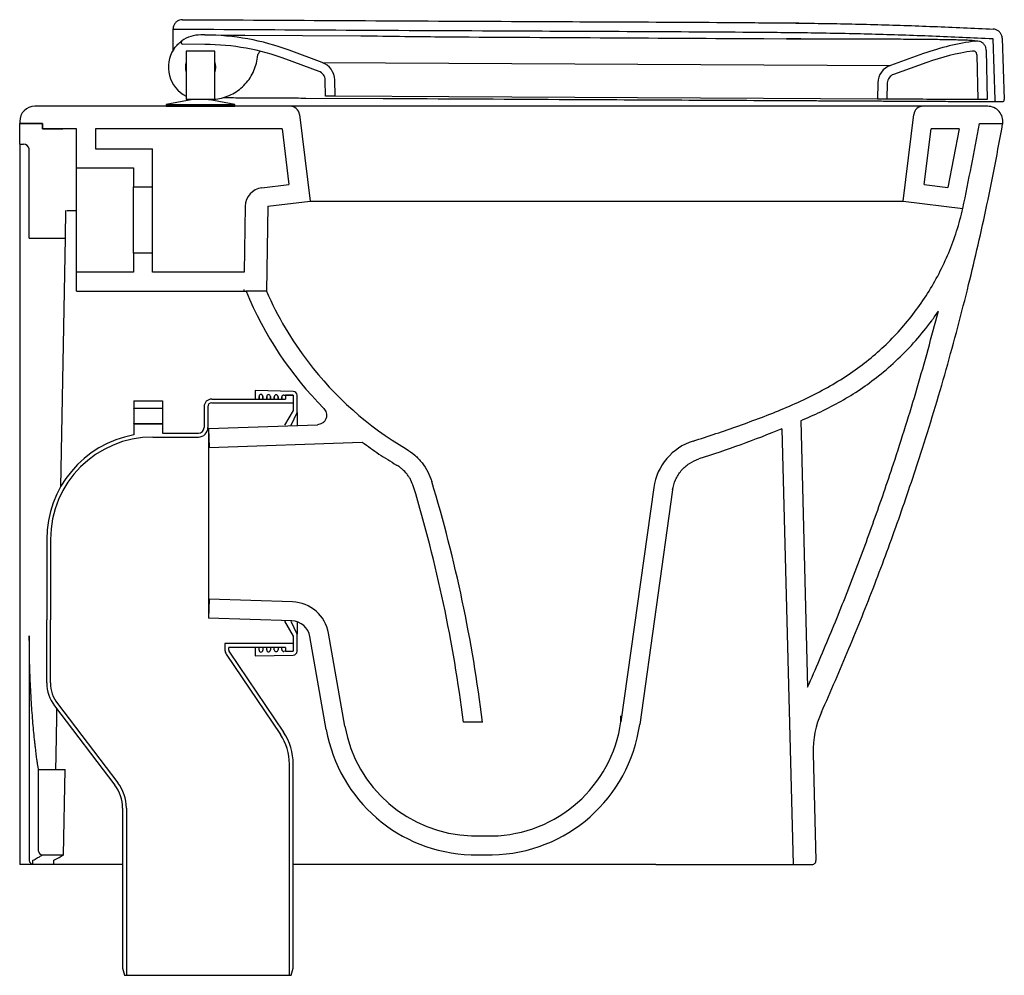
# Model space of a CAD drawing. Header units: millimetres. Extents: x 4449.266 to 4449.785, y 2527.077 to 2527.582.
import ezdxf

# ---------------------------------------------------------------- set-up
doc = ezdxf.new("R2010")
doc.units = ezdxf.units.MM
doc.layers.add('SANINDUSA', color=3, linetype='Continuous')

msp = doc.modelspace()

# ---------------------------------------------------------------- linework, layer by layer
at = {"layer": 'SANINDUSA'}
for p, q in [((4449.346558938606, 2527.575620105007), (4449.346558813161, 2527.575624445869)), ((4449.346604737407, 2527.576678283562), (4449.346613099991, 2527.576870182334)), ((4449.676692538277, 2527.579840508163), (4449.672295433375, 2527.579900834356)), ((4449.346488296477, 2527.573730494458), (4449.346488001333, 2527.573679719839)), ((4449.363457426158, 2527.573591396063), (4449.361215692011, 2527.573602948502)), ((4449.363457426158, 2527.573591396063), (4449.378186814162, 2527.573515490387)), ((4449.378068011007, 2527.573516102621), (4449.378186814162, 2527.573515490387)), ((4449.384333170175, 2527.573435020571), (4449.384215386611, 2527.573484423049)), ((4449.384215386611, 2527.573484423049), (4449.44567085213, 2527.57316772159)), ((4449.486980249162, 2527.572652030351), (4449.492214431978, 2527.572589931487)), ((4449.492216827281, 2527.572602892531), (4449.492214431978, 2527.572589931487)), ((4449.658211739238, 2527.571639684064), (4449.670097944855, 2527.571620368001)), ((4449.670103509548, 2527.57163516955), (4449.670097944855, 2527.571620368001)), ((4449.670097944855, 2527.571620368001), (4449.677674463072, 2527.57162682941)), ((4449.778931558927, 2527.571665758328), (4449.780004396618, 2527.539405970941)), ((4449.783928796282, 2527.571831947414), (4449.785005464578, 2527.53945697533)), ((4449.363431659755, 2527.568591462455), (4449.351862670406, 2527.568651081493)), ((4449.425340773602, 2527.55906476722), (4449.407879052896, 2527.565522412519)), ((4449.775499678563, 2527.565512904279), (4449.776047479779, 2527.539464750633)), ((4449.353628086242, 2527.564983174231), (4449.353628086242, 2527.539613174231)), ((4449.368628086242, 2527.564983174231), (4449.353628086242, 2527.564983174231)), ((4449.368628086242, 2527.539613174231), (4449.368628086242, 2527.564983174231)), ((4449.423606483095, 2527.554375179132), (4449.406144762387, 2527.560832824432)), ((4449.742470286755, 2527.563798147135), (4449.724942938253, 2527.557520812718)), ((4449.770547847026, 2527.563164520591), (4449.771045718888, 2527.539490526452)), ((4449.425340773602, 2527.55906476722), (4449.492142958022, 2527.558720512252)), ((4449.492142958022, 2527.558720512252), (4449.658140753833, 2527.557865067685)), ((4449.658140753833, 2527.557865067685), (4449.724942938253, 2527.557520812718)), ((4449.744156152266, 2527.559090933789), (4449.726628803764, 2527.552813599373)), ((4449.427050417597, 2527.541263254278), (4449.426871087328, 2527.549790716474)), ((4449.432052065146, 2527.541237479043), (4449.431869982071, 2527.549895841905)), ((4449.718319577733, 2527.54841966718), (4449.718048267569, 2527.539763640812)), ((4449.723317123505, 2527.548263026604), (4449.723049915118, 2527.539737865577)), ((4449.357128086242, 2527.539613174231), (4449.343009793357, 2527.536983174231)), ((4449.368628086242, 2527.539613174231), (4449.353628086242, 2527.539613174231)), ((4449.379246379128, 2527.536983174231), (4449.365128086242, 2527.539613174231)), ((4449.365298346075, 2527.539581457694), (4449.366141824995, 2527.539577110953)), ((4449.366141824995, 2527.539577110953), (4449.366795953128, 2527.539613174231)), ((4449.366141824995, 2527.539577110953), (4449.366142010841, 2527.539613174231)), ((4449.416720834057, 2527.540316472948), (4449.45738927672, 2527.540106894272)), ((4449.432052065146, 2527.541237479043), (4449.427050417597, 2527.541263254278)), ((4449.492051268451, 2527.540928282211), (4449.432052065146, 2527.541237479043)), ((4449.45738927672, 2527.540106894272), (4449.457564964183, 2527.540105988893)), ((4449.658049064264, 2527.540072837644), (4449.492051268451, 2527.540928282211)), ((4449.718048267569, 2527.539763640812), (4449.658049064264, 2527.540072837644)), ((4449.723049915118, 2527.539737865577), (4449.718048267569, 2527.539763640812)), ((4449.771045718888, 2527.539490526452), (4449.770658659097, 2527.539492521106)), ((4449.776047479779, 2527.539464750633), (4449.771045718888, 2527.539490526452)), ((4449.785007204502, 2527.539456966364), (4449.785005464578, 2527.53945697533)), ((4449.408335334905, 2527.535983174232), (4449.273758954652, 2527.535983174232)), ((4449.343009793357, 2527.536983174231), (4449.343009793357, 2527.535983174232)), ((4449.343009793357, 2527.536983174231), (4449.361128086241, 2527.536983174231)), ((4449.343009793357, 2527.535983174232), (4449.361128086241, 2527.535983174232)), ((4449.361128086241, 2527.536983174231), (4449.379246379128, 2527.536983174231)), ((4449.361128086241, 2527.535983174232), (4449.379246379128, 2527.535983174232)), ((4449.379246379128, 2527.535983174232), (4449.379246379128, 2527.536983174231)), ((4449.47811637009, 2527.535983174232), (4449.408335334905, 2527.535983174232)), ((4449.671126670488, 2527.535983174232), (4449.47811637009, 2527.535983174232)), ((4449.742182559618, 2527.535983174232), (4449.671126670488, 2527.535983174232)), ((4449.776248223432, 2527.535983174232), (4449.742182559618, 2527.535983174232)), ((4449.780998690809, 2527.538439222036), (4449.784000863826, 2527.538423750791)), ((4449.413298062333, 2527.531592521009), (4449.41889818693, 2527.485983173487)), ((4449.731619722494, 2527.485983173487), (4449.737219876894, 2527.531592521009)), ((4449.265758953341, 2527.527983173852), (4449.265758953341, 2527.526884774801)), ((4449.265758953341, 2527.526884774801), (4449.277858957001, 2527.526884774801)), ((4449.265758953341, 2527.526884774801), (4449.277858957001, 2527.526884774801)), ((4449.265758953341, 2527.515983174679), (4449.265758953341, 2527.526884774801)), ((4449.277858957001, 2527.526884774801), (4449.265758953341, 2527.526884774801)), ((4449.277858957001, 2527.526884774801), (4449.277858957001, 2527.523983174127)), ((4449.277858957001, 2527.526884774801), (4449.277858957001, 2527.523983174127)), ((4449.277858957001, 2527.523983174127), (4449.277858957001, 2527.526884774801)), ((4449.295758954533, 2527.523983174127), (4449.277858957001, 2527.523983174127)), ((4449.283481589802, 2527.523983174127), (4449.277858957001, 2527.523983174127)), ((4449.277858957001, 2527.523983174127), (4449.288482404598, 2527.523983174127)), ((4449.295758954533, 2527.503483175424), (4449.295758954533, 2527.523983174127)), ((4449.305758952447, 2527.523983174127), (4449.305758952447, 2527.513483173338)), ((4449.404157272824, 2527.523983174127), (4449.305758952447, 2527.523983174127)), ((4449.404157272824, 2527.523983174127), (4449.407754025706, 2527.494689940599)), ((4449.742763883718, 2527.494689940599), (4449.746360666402, 2527.523983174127)), ((4449.761200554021, 2527.523983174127), (4449.746360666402, 2527.523983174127)), ((4449.761200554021, 2527.523983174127), (4449.75518280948, 2527.493165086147)), ((4449.771887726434, 2527.526884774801), (4449.784172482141, 2527.526884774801)), ((4449.771887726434, 2527.526884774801), (4449.784172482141, 2527.526884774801)), ((4449.265758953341, 2527.515983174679), (4449.267758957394, 2527.515983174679)), ((4449.265758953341, 2527.515983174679), (4449.265758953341, 2527.505983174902)), ((4449.270758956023, 2527.513483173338), (4449.270716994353, 2527.513483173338)), ((4449.270758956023, 2527.503884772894), (4449.270758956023, 2527.513483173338)), ((4449.305758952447, 2527.513483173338), (4449.33575896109, 2527.513483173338)), ((4449.33575896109, 2527.493483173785), (4449.33575896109, 2527.513483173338)), ((4449.265758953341, 2527.505983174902), (4449.265758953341, 2527.135983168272)), ((4449.270758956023, 2527.466462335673), (4449.270758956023, 2527.503884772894)), ((4449.295758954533, 2527.503483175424), (4449.325758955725, 2527.503483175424)), ((4449.295758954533, 2527.448483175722), (4449.295758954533, 2527.503483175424)), ((4449.325758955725, 2527.503483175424), (4449.325758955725, 2527.493483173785)), ((4449.325758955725, 2527.493483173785), (4449.33575896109, 2527.493483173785)), ((4449.325758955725, 2527.458483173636), (4449.325758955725, 2527.493483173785)), ((4449.33575896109, 2527.458483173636), (4449.33575896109, 2527.493483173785)), ((4449.393459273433, 2527.492934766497), (4449.407754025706, 2527.494689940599)), ((4449.742763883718, 2527.494689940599), (4449.75518280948, 2527.493165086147)), ((4449.384679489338, 2527.483183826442), (4449.384073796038, 2527.448483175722)), ((4449.396682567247, 2527.483255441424), (4449.395901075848, 2527.438483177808)), ((4449.396682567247, 2527.483255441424), (4449.41889818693, 2527.485983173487)), ((4449.41889818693, 2527.485983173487), (4449.478061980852, 2527.485983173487)), ((4449.478061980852, 2527.485983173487), (4449.67107228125, 2527.485983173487)), ((4449.67107228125, 2527.485983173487), (4449.731619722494, 2527.485983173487)), ((4449.731619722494, 2527.485983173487), (4449.763068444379, 2527.48212175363)), ((4449.763068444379, 2527.48212175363), (4449.763159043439, 2527.482110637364)), ((4449.270758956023, 2527.466462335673), (4449.289722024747, 2527.466462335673)), ((4449.289722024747, 2527.466462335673), (4449.287354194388, 2527.335216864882)), ((4449.325758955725, 2527.458483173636), (4449.325758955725, 2527.448483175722)), ((4449.33575896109, 2527.458483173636), (4449.325758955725, 2527.458483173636)), ((4449.33575896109, 2527.448483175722), (4449.33575896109, 2527.458483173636)), ((4449.295758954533, 2527.438483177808), (4449.295758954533, 2527.448483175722)), ((4449.325758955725, 2527.448483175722), (4449.295758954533, 2527.448483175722)), ((4449.384073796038, 2527.448483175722), (4449.33575896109, 2527.448483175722)), ((4449.295758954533, 2527.438483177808), (4449.385049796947, 2527.438483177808)), ((4449.383913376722, 2527.439292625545), (4449.383902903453, 2527.438692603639)), ((4449.395901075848, 2527.438483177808), (4449.385049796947, 2527.438483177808)), ((4449.395901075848, 2527.438483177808), (4449.385157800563, 2527.438483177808)), ((4449.410049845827, 2527.385527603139), (4449.390004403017, 2527.385983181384)), ((4449.390004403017, 2527.385983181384), (4449.390004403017, 2527.381483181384)), ((4449.405027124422, 2527.383641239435), (4449.410004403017, 2527.383528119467)), ((4449.410004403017, 2527.383483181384), (4449.406004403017, 2527.383483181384)), ((4449.406004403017, 2527.383483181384), (4449.406004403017, 2527.381483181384)), ((4449.410004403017, 2527.383528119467), (4449.410004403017, 2527.375483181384)), ((4449.410004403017, 2527.383483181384), (4449.410004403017, 2527.379483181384)), ((4449.412004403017, 2527.374483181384), (4449.412004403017, 2527.383528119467)), ((4449.326004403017, 2527.380483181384), (4449.326004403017, 2527.376483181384)), ((4449.326004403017, 2527.380483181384), (4449.341004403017, 2527.380483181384)), ((4449.341004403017, 2527.380483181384), (4449.341004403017, 2527.376483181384)), ((4449.367004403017, 2527.381483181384), (4449.406004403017, 2527.381483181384)), ((4449.367004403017, 2527.379483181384), (4449.410004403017, 2527.379483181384)), ((4449.392004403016, 2527.381483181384), (4449.392004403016, 2527.382914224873)), ((4449.392004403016, 2527.382914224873), (4449.392004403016, 2527.381483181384)), ((4449.394004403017, 2527.382914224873), (4449.394004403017, 2527.381483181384)), ((4449.394004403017, 2527.381483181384), (4449.394004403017, 2527.382914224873)), ((4449.396004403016, 2527.381483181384), (4449.396004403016, 2527.382823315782)), ((4449.396004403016, 2527.382823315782), (4449.396004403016, 2527.381483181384)), ((4449.398004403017, 2527.382823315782), (4449.398004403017, 2527.381483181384)), ((4449.398004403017, 2527.381483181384), (4449.398004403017, 2527.382823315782)), ((4449.400004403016, 2527.381483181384), (4449.400004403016, 2527.382732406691)), ((4449.400004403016, 2527.382732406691), (4449.400004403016, 2527.381483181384)), ((4449.402004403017, 2527.382732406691), (4449.402004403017, 2527.381483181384)), ((4449.402004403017, 2527.381483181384), (4449.402004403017, 2527.382732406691)), ((4449.404004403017, 2527.381483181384), (4449.404004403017, 2527.3826414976)), ((4449.404004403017, 2527.3826414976), (4449.404004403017, 2527.381483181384)), ((4449.341004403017, 2527.376483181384), (4449.326004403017, 2527.376483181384)), ((4449.326004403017, 2527.376482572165), (4449.326004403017, 2527.376483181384)), ((4449.326004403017, 2527.376372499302), (4449.326004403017, 2527.376482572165)), ((4449.326004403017, 2527.376372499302), (4449.326004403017, 2527.368604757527)), ((4449.341004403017, 2527.376482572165), (4449.341004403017, 2527.376483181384)), ((4449.341004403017, 2527.376372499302), (4449.341004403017, 2527.376482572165)), ((4449.341004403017, 2527.376372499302), (4449.341004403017, 2527.368604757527)), ((4449.363004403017, 2527.377483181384), (4449.363004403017, 2527.366483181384)), ((4449.365004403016, 2527.377483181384), (4449.365004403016, 2527.366483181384)), ((4449.410004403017, 2527.375483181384), (4449.405322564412, 2527.367680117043)), ((4449.409009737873, 2527.36774518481), (4449.412004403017, 2527.374483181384)), ((4449.412004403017, 2527.374483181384), (4449.412004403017, 2527.367798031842)), ((4449.326004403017, 2527.368483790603), (4449.326004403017, 2527.368604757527)), ((4449.341004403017, 2527.368483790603), (4449.326004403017, 2527.368483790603)), ((4449.326004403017, 2527.368483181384), (4449.326004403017, 2527.368483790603)), ((4449.326004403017, 2527.368483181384), (4449.341004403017, 2527.368483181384)), ((4449.326004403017, 2527.368483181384), (4449.326004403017, 2527.36258309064)), ((4449.341004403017, 2527.368483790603), (4449.341004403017, 2527.368604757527)), ((4449.341004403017, 2527.368483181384), (4449.341004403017, 2527.368483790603)), ((4449.341004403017, 2527.368483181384), (4449.341004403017, 2527.363483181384)), ((4449.365409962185, 2527.365977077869), (4449.42280546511, 2527.367981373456)), ((4449.67761961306, 2527.370063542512), (4449.681302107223, 2527.22943428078)), ((4449.341004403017, 2527.363483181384), (4449.360004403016, 2527.363483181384)), ((4449.365409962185, 2527.365977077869), (4449.365409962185, 2527.265989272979)), ((4449.365409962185, 2527.365977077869), (4449.365758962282, 2527.355983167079)), ((4449.66772682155, 2527.365837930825), (4449.673745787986, 2527.135983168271)), ((4449.336004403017, 2527.361483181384), (4449.360004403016, 2527.361483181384)), ((4449.365758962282, 2527.355983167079), (4449.44641453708, 2527.358799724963)), ((4449.600188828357, 2527.334875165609), (4449.582816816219, 2527.211266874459)), ((4449.610106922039, 2527.333593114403), (4449.592719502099, 2527.209875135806)), ((4449.280004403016, 2527.307483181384), (4449.280004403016, 2527.265012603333)), ((4449.282004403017, 2527.307483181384), (4449.282004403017, 2527.265012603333)), ((4449.365758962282, 2527.275983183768), (4449.365409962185, 2527.265989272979)), ((4449.409656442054, 2527.274450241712), (4449.365758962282, 2527.275983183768)), ((4449.280004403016, 2527.231760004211), (4449.280004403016, 2527.265012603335)), ((4449.282004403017, 2527.265012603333), (4449.28200440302, 2527.265012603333)), ((4449.282004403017, 2527.231760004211), (4449.282004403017, 2527.265012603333)), ((4449.409307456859, 2527.264456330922), (4449.365409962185, 2527.265989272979)), ((4449.405322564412, 2527.264286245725), (4449.410004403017, 2527.256483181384)), ((4449.412004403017, 2527.257483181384), (4449.409009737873, 2527.264221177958)), ((4449.412004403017, 2527.264168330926), (4449.412004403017, 2527.257483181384)), ((4449.410004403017, 2527.256483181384), (4449.410004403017, 2527.248438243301)), ((4449.412004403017, 2527.248438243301), (4449.412004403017, 2527.257483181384)), ((4449.427453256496, 2527.207160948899), (4449.418806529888, 2527.256198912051)), ((4449.437301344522, 2527.208897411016), (4449.428654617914, 2527.257935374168)), ((4449.410004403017, 2527.252483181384), (4449.374004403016, 2527.252483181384)), ((4449.374004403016, 2527.252457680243), (4449.374004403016, 2527.252483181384)), ((4449.374004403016, 2527.252457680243), (4449.374004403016, 2527.249096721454)), ((4449.376004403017, 2527.249094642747), (4449.376004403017, 2527.250483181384)), ((4449.406004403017, 2527.250483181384), (4449.376004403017, 2527.250483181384)), ((4449.390004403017, 2527.250483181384), (4449.390004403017, 2527.245983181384)), ((4449.392004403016, 2527.249052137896), (4449.392004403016, 2527.250483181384)), ((4449.394004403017, 2527.250483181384), (4449.394004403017, 2527.249052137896)), ((4449.396004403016, 2527.249143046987), (4449.396004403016, 2527.250483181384)), ((4449.398004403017, 2527.250483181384), (4449.398004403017, 2527.249143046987)), ((4449.400004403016, 2527.249233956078), (4449.400004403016, 2527.250483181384)), ((4449.402004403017, 2527.250483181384), (4449.402004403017, 2527.249233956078)), ((4449.404004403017, 2527.249324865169), (4449.404004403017, 2527.250483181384)), ((4449.410004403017, 2527.248438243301), (4449.405027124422, 2527.248325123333)), ((4449.406004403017, 2527.250483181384), (4449.406004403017, 2527.248483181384)), ((4449.406004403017, 2527.248483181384), (4449.410004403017, 2527.248483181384)), ((4449.410004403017, 2527.252483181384), (4449.410004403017, 2527.248483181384)), ((4449.374688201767, 2527.246860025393), (4449.40321748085, 2527.204561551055)), ((4449.376346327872, 2527.24797625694), (4449.40487555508, 2527.205679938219)), ((4449.390004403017, 2527.245983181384), (4449.410049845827, 2527.24643875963)), ((4449.284091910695, 2527.2196442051), (4449.315916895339, 2527.177846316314)), ((4449.285683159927, 2527.220855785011), (4449.317508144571, 2527.179057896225)), ((4449.582816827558, 2527.211266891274), (4449.582816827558, 2527.214381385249)), ((4449.509816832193, 2527.210987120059), (4449.499741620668, 2527.210987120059)), ((4449.684217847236, 2527.19448989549), (4449.685696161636, 2527.138035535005)), ((4449.408004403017, 2527.077483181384), (4449.408004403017, 2527.188904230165)), ((4449.410004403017, 2527.081215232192), (4449.410004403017, 2527.188904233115)), ((4449.270758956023, 2527.185983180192), (4449.270758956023, 2527.140158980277)), ((4449.275758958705, 2527.142983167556), (4449.275758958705, 2527.185983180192)), ((4449.275758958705, 2527.185983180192), (4449.289661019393, 2527.185983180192)), ((4449.288849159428, 2527.140983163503), (4449.289661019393, 2527.185983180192)), ((4449.320004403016, 2527.165730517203), (4449.320004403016, 2527.081215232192)), ((4449.322004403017, 2527.165730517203), (4449.322004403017, 2527.077483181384)), ((4449.270758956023, 2527.140158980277), (4449.270758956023, 2527.138175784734)), ((4449.277758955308, 2527.140983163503), (4449.288849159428, 2527.140983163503)), ((4449.279815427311, 2527.135983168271), (4449.265758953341, 2527.135983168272)), ((4449.272758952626, 2527.136166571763), (4449.272758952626, 2527.138154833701)), ((4449.320004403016, 2527.135983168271), (4449.279815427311, 2527.135983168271)), ((4449.283759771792, 2527.135983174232), (4449.283798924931, 2527.138153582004)), ((4449.601186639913, 2527.135983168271), (4449.410004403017, 2527.135983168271)), ((4449.601188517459, 2527.135983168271), (4449.673745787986, 2527.135983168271)), ((4449.673745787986, 2527.135983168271), (4449.683696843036, 2527.135983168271)), ((4449.320004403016, 2527.081215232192), (4449.321004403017, 2527.077483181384)), ((4449.321004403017, 2527.077483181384), (4449.322004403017, 2527.077483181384)), ((4449.322004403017, 2527.077483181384), (4449.408004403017, 2527.077483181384)), ((4449.408004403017, 2527.077483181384), (4449.409004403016, 2527.077483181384)), ((4449.409004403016, 2527.077483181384), (4449.410004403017, 2527.081215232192))]:
    msp.add_line(p, q, dxfattribs=at)
at = {"layer": 'SANINDUSA', "flags": 128}
for points in [[(4449.289983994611, 2527.48098317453), (4449.289902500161, 2527.476466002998), (4449.289815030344, 2527.471617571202), (4449.289722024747, 2527.466462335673)], [(4449.42863378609, 2527.258053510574), (4449.428645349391, 2527.25798788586), (4449.428652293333, 2527.257948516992), (4449.428654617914, 2527.257935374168)], [(4449.285247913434, 2527.21846895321), (4449.285247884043, 2527.218467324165), (4449.285173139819, 2527.214324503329), (4449.285102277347, 2527.210396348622), (4449.285035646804, 2527.206703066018), (4449.284973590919, 2527.203263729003), (4449.284916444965, 2527.200096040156), (4449.284864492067, 2527.197216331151), (4449.284818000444, 2527.194639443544), (4449.284777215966, 2527.192378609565), (4449.284742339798, 2527.190445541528), (4449.284713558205, 2527.188850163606), (4449.284691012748, 2527.187600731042), (4449.284674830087, 2527.186703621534), (4449.284665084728, 2527.186163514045), (4449.284661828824, 2527.185983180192)]]:
    msp.add_lwpolyline(points, dxfattribs=at)
at = {"layer": 'SANINDUSA'}
for centre, radius, start, end in [((4449.351867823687, 2527.569651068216), 0.001000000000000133, 125.363825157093, 269.7047374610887), ((4449.361128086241, 2527.556603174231), 0.01700000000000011, 89.70473746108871, 125.363825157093), ((4449.36278749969, 2527.443593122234), 0.13, 69.70473746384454, 89.70473746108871), ((4449.786302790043, 2527.441410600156), 0.1300000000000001, 97.26259027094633, 109.704737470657), ((4449.361128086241, 2527.556603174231), 0.01700000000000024, 146.2826769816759, 243.8210312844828), ((4449.36278749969, 2527.443593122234), 0.125, 69.70473746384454, 89.70473746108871), ((4449.786302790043, 2527.441410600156), 0.1250000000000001, 98.29940365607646, 109.704737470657), ((4449.361128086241, 2527.556603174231), 0.007999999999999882, 159.6358651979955, 200.3641348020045), ((4449.361128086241, 2527.556603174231), 0.008085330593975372, 338.0646349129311, 21.93536508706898), ((4449.421872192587, 2527.549685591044), 0.009999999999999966, 1.204737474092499, 69.70473746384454), ((4449.728314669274, 2527.548106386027), 0.01000000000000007, 109.704737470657, 178.2047374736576), ((4449.421872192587, 2527.549685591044), 0.005000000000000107, 1.204737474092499, 69.70473746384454), ((4449.728314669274, 2527.548106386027), 0.005000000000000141, 109.704737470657, 178.2047374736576), ((4449.781003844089, 2527.539439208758), 0.001000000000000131, 181.904737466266, 269.7047374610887), ((4449.784006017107, 2527.539423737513), 0.001000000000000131, 269.7047374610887, 1.904737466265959), ((4449.784009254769, 2527.539423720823), 0.0009999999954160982, 270.868801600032, 1.88633369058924), ((4449.273758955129, 2527.527983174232), 0.008000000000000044, 90, 180), ((4449.408335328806, 2527.530983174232), 0.005000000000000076, 6.999999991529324, 90), ((4449.742182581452, 2527.530983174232), 0.005, 90, 173.0000000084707), ((4449.776248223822, 2527.527983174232), 0.008000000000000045, 352.1083619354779, 90), ((4449.776248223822, 2527.527983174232), 0.008000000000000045, 349.9313157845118, 352.1083619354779), ((4449.267758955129, 2527.512983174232), 0.003000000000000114, 9.59406823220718, 90), ((4449.394677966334, 2527.483009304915), 0.01, 96.99999689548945, 179.000014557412), ((4449.393004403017, 2527.382914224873), 0.001000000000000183, 0, 180), ((4449.397004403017, 2527.382823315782), 0.001000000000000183, 0, 180), ((4449.401004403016, 2527.382732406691), 0.001000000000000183, 0, 180), ((4449.405004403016, 2527.3826414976), 0.001000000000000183, 88.69804734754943, 180), ((4449.410004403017, 2527.383528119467), 0.002, 0, 88.69804734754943), ((4449.367004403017, 2527.377483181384), 0.004000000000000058, 90, 180), ((4449.367004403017, 2527.377483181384), 0.002000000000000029, 90, 180), ((4449.336004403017, 2527.307483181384), 0.05599999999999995, 100.2865606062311, 180), ((4449.360004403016, 2527.366483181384), 0.002999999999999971, 270, 0), ((4449.360004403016, 2527.366483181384), 0.005, 270, 0), ((4449.336004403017, 2527.307483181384), 0.05399999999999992, 90, 180), ((4449.629896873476, 2527.330699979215), 0.02999999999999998, 107.4568489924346, 171.9999999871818), ((4448.760948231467, 2527.119593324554), 0.7544249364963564, 6.958109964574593, 16.83009072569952), ((4448.760948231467, 2527.119593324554), 0.7444249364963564, 7.052051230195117, 16.84175924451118), ((4449.408958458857, 2527.254462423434), 0.02000000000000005, 9.99999999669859, 88.00000002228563), ((4449.408958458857, 2527.254462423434), 0.0100000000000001, 9.99999999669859, 88.00000002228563), ((4449.378004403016, 2527.249096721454), 0.004, 180, 213.9986946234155), ((4449.378004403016, 2527.249094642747), 0.002000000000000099, 180, 213.9999999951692), ((4449.393004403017, 2527.249052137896), 0.001000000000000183, 180, 0), ((4449.397004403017, 2527.249143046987), 0.001000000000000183, 180, 0), ((4449.401004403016, 2527.249233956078), 0.001000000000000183, 180, 0), ((4449.405004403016, 2527.249324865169), 0.001000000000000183, 180, 271.3019526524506), ((4449.410004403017, 2527.248438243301), 0.002, 271.3019526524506, 0), ((4449.300004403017, 2527.231760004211), 0.02, 180, 217.2857079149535), ((4449.300004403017, 2527.231760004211), 0.01800000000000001, 180, 217.2857079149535), ((4449.734200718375, 2527.195798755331), 0.05000000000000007, 155.8425348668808, 181.4999999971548), ((4449.506237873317, 2527.221052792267), 0.07999999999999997, 189.9999999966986, 268.2320588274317), ((4449.506237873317, 2527.221052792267), 0.07, 189.9999999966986, 268.2320588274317), ((4449.513498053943, 2527.22100899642), 0.06999999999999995, 271.0766947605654, 351.9999999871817), ((4449.513498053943, 2527.22100899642), 0.07999999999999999, 271.0766947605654, 351.9999999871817), ((4449.380004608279, 2527.188904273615), 0.02799978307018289, 0, 33.99999524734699), ((4449.380004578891, 2527.188904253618), 0.02999981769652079, 0, 33.99999865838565), ((4449.300004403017, 2527.165730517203), 0.02, 0, 37.28570791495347), ((4449.300004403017, 2527.165730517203), 0.022, 0, 37.28570791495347), ((4449.510749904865, 2527.367233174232), 0.2162499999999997, 268.2320588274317, 271.0766947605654), ((4449.277758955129, 2527.142983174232), 0.002000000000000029, 180, 270), ((4449.510749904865, 2527.367233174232), 0.2262499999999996, 268.2320588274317, 271.0766947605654), ((4449.683696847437, 2527.137983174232), 0.002000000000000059, 270, 1.49999999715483)]:
    msp.add_arc(centre, radius, start, end, dxfattribs=at)
for points, knots in [([(4449.351634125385, 2527.581652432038), (4449.351071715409, 2527.581600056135), (4449.349946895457, 2527.58149530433), (4449.348444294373, 2527.580641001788), (4449.347306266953, 2527.579378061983), (4449.346728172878, 2527.578035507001), (4449.346643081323, 2527.577173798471), (4449.346613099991, 2527.576870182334)], [0, 0, 0, 0, 0.2200692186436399, 0.4401384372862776, 0.6602076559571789, 0.8802768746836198, 0.9999999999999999, 0.9999999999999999, 0.9999999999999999, 0.9999999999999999]), ([(4449.351634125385, 2527.581652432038), (4449.380120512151, 2527.581507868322), (4449.437948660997, 2527.581214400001), (4449.538570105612, 2527.580655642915), (4449.621181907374, 2527.58039115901), (4449.684925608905, 2527.579813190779), (4449.716352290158, 2527.579169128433), (4449.747774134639, 2527.578140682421), (4449.76871283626, 2527.577153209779), (4449.779182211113, 2527.576659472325)], [0, 0, 0, 0, 0.1998559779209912, 0.4057131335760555, 0.7059457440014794, 0.7794420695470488, 0.8529374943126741, 0.9264685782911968, 1, 1, 1, 1]), ([(4449.346558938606, 2527.575620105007), (4449.34654726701, 2527.575323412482), (4449.346528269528, 2527.574840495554), (4449.346505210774, 2527.574236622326), (4449.346494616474, 2527.573951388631), (4449.346491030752, 2527.573850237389), (4449.346488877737, 2527.573784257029), (4449.346487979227, 2527.573746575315), (4449.346487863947, 2527.573731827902), (4449.346488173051, 2527.573730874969), (4449.346488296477, 2527.573730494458)], [0, 0, 0, 0, 0.4930342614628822, 0.8024960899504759, 0.8686508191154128, 0.9127391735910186, 0.9565527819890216, 0.9746425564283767, 0.9898746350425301, 1, 1, 1, 1]), ([(4449.346601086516, 2527.57659450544), (4449.346599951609, 2527.576568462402), (4449.346596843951, 2527.576497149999), (4449.346579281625, 2527.576094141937), (4449.346562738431, 2527.575714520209), (4449.346558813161, 2527.575624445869)], [0, 0, 0, 0, 0.3049710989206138, 0.8350877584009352, 1, 1, 1, 1]), ([(4449.346604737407, 2527.576678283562), (4449.375211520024, 2527.576532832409), (4449.433290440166, 2527.576237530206), (4449.534835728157, 2527.575678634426), (4449.618417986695, 2527.575392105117), (4449.68316934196, 2527.574838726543), (4449.71509805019, 2527.574203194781), (4449.747021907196, 2527.573168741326), (4449.768294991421, 2527.572166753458), (4449.778931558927, 2527.571665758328)], [0, 0, 0, 0, 0.1984825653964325, 0.4029692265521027, 0.7045534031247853, 0.7783975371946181, 0.8522406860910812, 0.9261201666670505, 1, 1, 1, 1]), ([(4449.783928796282, 2527.571831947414), (4449.783854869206, 2527.572391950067), (4449.783707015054, 2527.573511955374), (4449.782795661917, 2527.574980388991), (4449.78148996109, 2527.576070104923), (4449.780197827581, 2527.576565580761), (4449.779411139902, 2527.576638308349), (4449.779182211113, 2527.576659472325)], [0, 0, 0, 0, 0.2267345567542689, 0.4534691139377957, 0.6802036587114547, 0.9069381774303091, 1, 1, 1, 1]), ([(4449.346488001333, 2527.573679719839), (4449.346480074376, 2527.572346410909), (4449.346462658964, 2527.569417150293), (4449.346446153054, 2527.566487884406), (4449.346437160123, 2527.564891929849)], [0, 0, 0, 0, 0.4551691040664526, 1, 1, 1, 1]), ([(4449.34916937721, 2527.568685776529), (4449.349500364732, 2527.568998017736), (4449.350078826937, 2527.569543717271), (4449.350771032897, 2527.570088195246), (4449.351159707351, 2527.570374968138), (4449.351281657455, 2527.570461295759), (4449.351287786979, 2527.570465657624), (4449.351289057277, 2527.570466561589)], [0, 0, 0, 0, 0.3616178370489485, 0.6319943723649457, 0.8182587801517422, 0.9623354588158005, 1, 1, 1, 1]), ([(4449.378186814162, 2527.573515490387), (4449.378819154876, 2527.573510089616), (4449.380282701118, 2527.573497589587), (4449.382387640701, 2527.573461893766), (4449.383644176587, 2527.573444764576), (4449.38433037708, 2527.573435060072), (4449.384333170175, 2527.573435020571)], [0, 0, 0, 0, 0.2570125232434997, 0.5948529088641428, 0.9983508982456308, 1, 1, 1, 1]), ([(4449.44567085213, 2527.57316772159), (4449.45342734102, 2527.573064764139), (4449.46719607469, 2527.572882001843), (4449.480967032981, 2527.572721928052), (4449.486980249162, 2527.572652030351)], [0, 0, 0, 0, 0.5633407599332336, 1, 1, 1, 1]), ([(4449.492214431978, 2527.572589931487), (4449.520542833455, 2527.572429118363), (4449.575875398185, 2527.572115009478), (4449.631207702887, 2527.571795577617), (4449.658211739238, 2527.571639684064)], [0, 0, 0, 0, 0.5119661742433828, 1, 1, 1, 1]), ([(4449.677695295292, 2527.571635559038), (4449.67682594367, 2527.571635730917), (4449.674303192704, 2527.57163622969), (4449.671766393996, 2527.571635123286), (4449.670103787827, 2527.571634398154)], [0, 0, 0, 0, 0.3446046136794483, 1, 1, 1, 1]), ([(4449.677674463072, 2527.57162682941), (4449.678459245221, 2527.571627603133), (4449.682589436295, 2527.571631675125), (4449.68943695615, 2527.571623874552), (4449.698139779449, 2527.571608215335), (4449.706181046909, 2527.571584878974), (4449.714050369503, 2527.571555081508), (4449.721567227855, 2527.571519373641), (4449.72864589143, 2527.571478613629), (4449.735286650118, 2527.571433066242), (4449.741512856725, 2527.571381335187), (4449.747233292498, 2527.571324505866), (4449.750547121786, 2527.571280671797), (4449.752172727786, 2527.571259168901)], [0, 0, 0, 0, 0.02638970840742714, 0.1388850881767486, 0.233046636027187, 0.327875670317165, 0.4248092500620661, 0.5224709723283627, 0.6166290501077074, 0.7114490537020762, 0.8083586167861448, 0.9059899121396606, 1, 1, 1, 1]), ([(4449.752172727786, 2527.571259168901), (4449.753697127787, 2527.571236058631), (4449.756779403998, 2527.571189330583), (4449.760636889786, 2527.571107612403), (4449.763851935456, 2527.57101557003), (4449.766353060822, 2527.570911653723), (4449.768151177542, 2527.570793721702), (4449.769305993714, 2527.570659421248), (4449.769451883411, 2527.570552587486), (4449.769525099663, 2527.570498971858)], [0, 0, 0, 0, 0.1410654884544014, 0.2852288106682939, 0.4304654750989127, 0.5703001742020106, 0.7111123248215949, 0.8550187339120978, 1, 1, 1, 1]), ([(4449.769525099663, 2527.570498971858), (4449.76952956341, 2527.570442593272), (4449.769537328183, 2527.570344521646), (4449.769573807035, 2527.570335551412), (4449.769589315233, 2527.57033173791)], [0, 0, 0, 0, 0.5748715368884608, 0.9999999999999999, 0.9999999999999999, 0.9999999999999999, 0.9999999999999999]), ([(4449.775499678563, 2527.565512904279), (4449.775461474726, 2527.565920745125), (4449.775370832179, 2527.566888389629), (4449.774690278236, 2527.56830034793), (4449.773503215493, 2527.569526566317), (4449.771970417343, 2527.570284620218), (4449.770696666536, 2527.570451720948), (4449.770004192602, 2527.570381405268), (4449.769868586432, 2527.57036763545)], [0, 0, 0, 0, 0.1465244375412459, 0.3476443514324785, 0.5487687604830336, 0.7498956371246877, 0.9510224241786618, 1, 1, 1, 1]), ([(4449.346987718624, 2527.566039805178), (4449.346989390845, 2527.566042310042), (4449.347229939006, 2527.566402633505), (4449.34766670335, 2527.567003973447), (4449.348400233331, 2527.56789159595), (4449.348871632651, 2527.568378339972), (4449.34916937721, 2527.568685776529)], [0, 0, 0, 0, 0.002862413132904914, 0.411756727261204, 0.6284546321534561, 0.9999999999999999, 0.9999999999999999, 0.9999999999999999, 0.9999999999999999]), ([(4449.770547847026, 2527.563164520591), (4449.770521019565, 2527.563388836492), (4449.770467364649, 2527.563837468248), (4449.770109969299, 2527.56442961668), (4449.769593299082, 2527.56487041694), (4449.768947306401, 2527.565132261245), (4449.768490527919, 2527.565111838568), (4449.768259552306, 2527.565101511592)], [0, 0, 0, 0, 0.1990854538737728, 0.3981708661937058, 0.5972576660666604, 0.7963484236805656, 0.9999999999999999, 0.9999999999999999, 0.9999999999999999, 0.9999999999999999]), ([(4449.368628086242, 2527.539714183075), (4449.368801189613, 2527.53972254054), (4449.370357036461, 2527.539797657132), (4449.373287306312, 2527.540489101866), (4449.377221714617, 2527.541962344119), (4449.380876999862, 2527.54414310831), (4449.384086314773, 2527.54686874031), (4449.386820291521, 2527.550127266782), (4449.388935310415, 2527.553765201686), (4449.390474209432, 2527.557739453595), (4449.390909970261, 2527.560520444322), (4449.391130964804, 2527.561930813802)], [0, 0, 0, 0, 0.01519106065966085, 0.1365367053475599, 0.2614012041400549, 0.3827430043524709, 0.5076034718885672, 0.6289431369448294, 0.7538014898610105, 0.8751413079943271, 1, 1, 1, 1]), ([(4449.391130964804, 2527.561930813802), (4449.391240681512, 2527.562493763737), (4449.391459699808, 2527.56361753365), (4449.392190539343, 2527.564498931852), (4449.392555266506, 2527.564938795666)], [0, 0, 0, 0, 0.5009476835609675, 0.9999999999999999, 0.9999999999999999, 0.9999999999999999, 0.9999999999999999]), ([(4449.373117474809, 2527.540541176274), (4449.373502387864, 2527.540539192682), (4449.37444803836, 2527.540534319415), (4449.375617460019, 2527.540528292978), (4449.376310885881, 2527.540524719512)], [0, 0, 0, 0, 0.4070352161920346, 1, 1, 1, 1]), ([(4449.376310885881, 2527.540524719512), (4449.377790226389, 2527.540517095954), (4449.380748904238, 2527.540501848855), (4449.38555156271, 2527.54047709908), (4449.390601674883, 2527.54045107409), (4449.39576003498, 2527.54042449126), (4449.400921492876, 2527.540397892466), (4449.406087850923, 2527.540371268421), (4449.411365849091, 2527.540344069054), (4449.414935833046, 2527.540325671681), (4449.416720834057, 2527.540316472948)], [0, 0, 0, 0, 0.1263329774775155, 0.2526656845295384, 0.3826709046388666, 0.5126768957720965, 0.632931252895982, 0.7531862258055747, 0.8765924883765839, 1, 1, 1, 1]), ([(4449.457564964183, 2527.540105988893), (4449.488448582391, 2527.539946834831), (4449.539629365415, 2527.539683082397), (4449.600958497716, 2527.539367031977), (4449.641552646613, 2527.539157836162), (4449.661849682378, 2527.539053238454), (4449.671998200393, 2527.5390009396)], [0, 0, 0, 0, 0.4320719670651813, 0.7160359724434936, 0.8580179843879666, 1, 1, 1, 1]), ([(4449.770658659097, 2527.539492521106), (4449.770505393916, 2527.539493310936), (4449.770198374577, 2527.539494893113), (4449.768113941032, 2527.539505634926), (4449.764880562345, 2527.539522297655), (4449.76037511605, 2527.539545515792), (4449.754727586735, 2527.539574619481), (4449.74800155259, 2527.539609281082), (4449.74022236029, 2527.539649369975), (4449.731984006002, 2527.539691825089), (4449.725999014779, 2527.539722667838), (4449.723219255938, 2527.539736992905)], [0, 0, 0, 0, 0.1124961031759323, 0.2253511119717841, 0.3378489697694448, 0.450447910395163, 0.5634047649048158, 0.6760035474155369, 0.7887678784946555, 0.9018921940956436, 1, 1, 1, 1]), ([(4449.671998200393, 2527.5390009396), (4449.675094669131, 2527.538984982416), (4449.681298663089, 2527.53895301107), (4449.690527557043, 2527.538905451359), (4449.699615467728, 2527.538858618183), (4449.70848834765, 2527.538812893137), (4449.717085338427, 2527.538768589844), (4449.725362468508, 2527.538725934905), (4449.73325463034, 2527.53868526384), (4449.740702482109, 2527.538646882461), (4449.747645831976, 2527.538611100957), (4449.754055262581, 2527.538578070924), (4449.75987747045, 2527.538548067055), (4449.765063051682, 2527.538521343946), (4449.769561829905, 2527.538498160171), (4449.773360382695, 2527.538478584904), (4449.776447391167, 2527.538462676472), (4449.778877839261, 2527.538450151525), (4449.780369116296, 2527.538442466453), (4449.780603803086, 2527.53844125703), (4449.780681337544, 2527.538440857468)], [0, 0, 0, 0, 0.05601411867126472, 0.1122282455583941, 0.168442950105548, 0.224457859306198, 0.2805045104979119, 0.3367504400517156, 0.392997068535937, 0.4490446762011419, 0.5052471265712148, 0.5616498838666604, 0.6180528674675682, 0.67425562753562, 0.7305383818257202, 0.7870222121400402, 0.8435058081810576, 0.899788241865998, 0.9668926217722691, 1, 1, 1, 1]), ([(4449.688579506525, 2527.216261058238), (4449.693477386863, 2527.227418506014), (4449.70327315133, 2527.249733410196), (4449.716802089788, 2527.283738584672), (4449.729464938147, 2527.318111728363), (4449.739722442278, 2527.348580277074), (4449.7479466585, 2527.374951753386), (4449.754440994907, 2527.397133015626), (4449.760549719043, 2527.419433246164), (4449.766147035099, 2527.441365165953), (4449.771259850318, 2527.462905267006), (4449.775908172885, 2527.484050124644), (4449.780236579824, 2527.505271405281), (4449.782828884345, 2527.519480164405), (4449.784125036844, 2527.526584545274)], [0, 0, 0, 0, 0.1122942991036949, 0.2245886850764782, 0.3372274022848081, 0.449866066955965, 0.5208368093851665, 0.5918075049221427, 0.662864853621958, 0.7339222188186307, 0.8004060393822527, 0.8668898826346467, 0.9334449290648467, 1, 1, 1, 1]), ([(4449.763159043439, 2527.482110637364), (4449.764635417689, 2527.489561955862), (4449.767769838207, 2527.504444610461), (4449.770514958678, 2527.51940396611), (4449.771887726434, 2527.526884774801)], [0, 0, 0, 0, 0.4999244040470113, 0.9999999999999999, 0.9999999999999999, 0.9999999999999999, 0.9999999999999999]), ([(4449.763159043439, 2527.482110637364), (4449.764635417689, 2527.489561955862), (4449.767769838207, 2527.504444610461), (4449.770514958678, 2527.51940396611), (4449.771887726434, 2527.526884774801)], [0, 0, 0, 0, 0.4999244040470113, 0.9999999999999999, 0.9999999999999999, 0.9999999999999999, 0.9999999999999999]), ([(4449.620897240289, 2527.359318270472), (4449.624896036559, 2527.360613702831), (4449.632939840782, 2527.363219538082), (4449.644952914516, 2527.367402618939), (4449.656970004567, 2527.371755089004), (4449.668850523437, 2527.376477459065), (4449.680502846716, 2527.381685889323), (4449.691823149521, 2527.387527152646), (4449.702529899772, 2527.394007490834), (4449.712491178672, 2527.401249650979), (4449.721651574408, 2527.40918311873), (4449.730123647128, 2527.417847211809), (4449.737831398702, 2527.427180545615), (4449.744704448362, 2527.43714380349), (4449.750730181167, 2527.447658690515), (4449.755843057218, 2527.458641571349), (4449.760130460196, 2527.470120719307), (4449.762137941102, 2527.478068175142), (4449.763159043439, 2527.482110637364)], [0, 0, 0, 0, 0.06355204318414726, 0.1278385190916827, 0.1923196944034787, 0.256784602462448, 0.321095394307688, 0.3852204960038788, 0.4492690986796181, 0.5101269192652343, 0.5712023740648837, 0.6322780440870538, 0.6931364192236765, 0.7539940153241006, 0.8150691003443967, 0.876143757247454, 0.9370006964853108, 0.9999999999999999, 0.9999999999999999, 0.9999999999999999, 0.9999999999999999]), ([(4449.395901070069, 2527.438483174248), (4449.401706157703, 2527.425137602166), (4449.409095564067, 2527.412577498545), (4449.431844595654, 2527.382761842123), (4449.449334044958, 2527.367112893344), (4449.469573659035, 2527.355186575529)], [0.3940875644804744, 0.3940875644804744, 0.3940875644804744, 0.3940875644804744, 0.5933757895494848, 0.5933757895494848, 0.9103374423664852, 0.9103374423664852, 0.9103374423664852, 0.9103374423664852]), ([(4449.67761961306, 2527.370063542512), (4449.681153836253, 2527.371623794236), (4449.688373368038, 2527.374810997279), (4449.698972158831, 2527.380223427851), (4449.709174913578, 2527.38656800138), (4449.719244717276, 2527.393955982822), (4449.729044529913, 2527.402484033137), (4449.738400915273, 2527.412216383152), (4449.745375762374, 2527.420807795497), (4449.749113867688, 2527.426193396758), (4449.750292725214, 2527.427891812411)], [0, 0, 0, 0, 0.1229610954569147, 0.2511786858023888, 0.3784321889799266, 0.5049488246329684, 0.6483538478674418, 0.7913496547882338, 0.9341995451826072, 1, 1, 1, 1]), ([(4449.681302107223, 2527.22943428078), (4449.685470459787, 2527.239082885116), (4449.69380716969, 2527.258380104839), (4449.705433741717, 2527.287719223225), (4449.716413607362, 2527.317330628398), (4449.727779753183, 2527.350511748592), (4449.739337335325, 2527.387303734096), (4449.746639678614, 2527.414357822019), (4449.750292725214, 2527.427891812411)], [0, 0, 0, 0, 0.1499100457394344, 0.2998202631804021, 0.450078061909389, 0.6003360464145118, 0.8000654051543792, 1, 1, 1, 1]), ([(4449.426180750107, 2527.376497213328), (4449.426449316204, 2527.376226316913), (4449.426707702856, 2527.375903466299), (4449.4271551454, 2527.37514779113), (4449.427343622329, 2527.374714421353), (4449.427591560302, 2527.373761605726), (4449.427649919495, 2527.373242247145), (4449.427593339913, 2527.37218201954), (4449.427477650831, 2527.371642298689), (4449.427076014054, 2527.37062871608), (4449.426790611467, 2527.370156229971), (4449.426105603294, 2527.369344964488), (4449.425707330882, 2527.369006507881), (4449.424874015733, 2527.368482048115), (4449.424439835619, 2527.368295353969), (4449.423596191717, 2527.368051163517), (4449.423186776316, 2527.367992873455), (4449.422805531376, 2527.367979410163)], [0, 0, 0, 0, 0.125, 0.125, 0.25, 0.25, 0.375, 0.375, 0.5, 0.5, 0.625, 0.625, 0.75, 0.75, 0.875, 0.875, 1, 1, 1, 1]), ([(4449.44641453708, 2527.358799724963), (4449.449328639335, 2527.356660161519), (4449.455171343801, 2527.352370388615), (4449.461360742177, 2527.348597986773), (4449.464463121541, 2527.346707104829)], [0, 0, 0, 0, 0.4987591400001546, 1, 1, 1, 1]), ([(4449.469573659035, 2527.355186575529), (4449.471196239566, 2527.354230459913), (4449.474205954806, 2527.35204903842), (4449.476768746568, 2527.349356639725), (4449.479096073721, 2527.346395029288), (4449.480101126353, 2527.344831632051), (4449.481810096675, 2527.341548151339), (4449.482514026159, 2527.339828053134), (4449.483059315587, 2527.338025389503)], [0, 0, 0, 0, 0.25, 0.5, 0.5, 0.75, 0.75, 1, 1, 1, 1]), ([(4449.610106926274, 2527.33359311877), (4449.610354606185, 2527.335355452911), (4449.610851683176, 2527.337154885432), (4449.611995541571, 2527.339747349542), (4449.612442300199, 2527.340593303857), (4449.613458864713, 2527.342220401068), (4449.614028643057, 2527.343001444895), (4449.615275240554, 2527.344472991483), (4449.615951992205, 2527.345163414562), (4449.617389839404, 2527.346433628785), (4449.61815084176, 2527.34701337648), (4449.620519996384, 2527.348567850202), (4449.622213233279, 2527.349353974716), (4449.623910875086, 2527.349887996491)], [0, 0, 0, 0, 0.2500000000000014, 0.2500000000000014, 0.3750000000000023, 0.3750000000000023, 0.500000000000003, 0.500000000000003, 0.6250000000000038, 0.6250000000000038, 0.7500000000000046, 0.7500000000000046, 1, 1, 1, 1]), ([(4449.473443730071, 2527.335275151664), (4449.473081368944, 2527.336472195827), (4449.472613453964, 2527.337616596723), (4449.471759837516, 2527.339257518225), (4449.471449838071, 2527.339791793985), (4449.470778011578, 2527.340834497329), (4449.470414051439, 2527.34134544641), (4449.46926132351, 2527.342813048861), (4449.468411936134, 2527.343708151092), (4449.467019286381, 2527.344928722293), (4449.46653518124, 2527.34531510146), (4449.465526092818, 2527.346045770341), (4449.465001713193, 2527.346389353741), (4449.464463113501, 2527.346707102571)], [0, 0, 0, 0, 0.2500000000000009, 0.2500000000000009, 0.3750000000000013, 0.3750000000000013, 0.5000000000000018, 0.5000000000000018, 0.7500000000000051, 0.7500000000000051, 0.8750000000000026, 0.8750000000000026, 1, 1, 1, 1]), ([(4449.2708392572, 2527.256596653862), (4449.270827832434, 2527.246509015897), (4449.270816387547, 2527.236421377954), (4449.270804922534, 2527.226333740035), (4449.27079727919, 2527.219608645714), (4449.270789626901, 2527.212883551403), (4449.270781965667, 2527.206158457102), (4449.270774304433, 2527.199433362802), (4449.270766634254, 2527.192708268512), (4449.270758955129, 2527.185983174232)], [-0.03026409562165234, -0.03026409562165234, -0.03026409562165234, -0.03026409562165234, 0, 0, 0, 0.02017607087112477, 0.02017607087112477, 0.02017607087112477, 0.04035214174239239, 0.04035214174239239, 0.04035214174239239, 0.04035214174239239]), ([(4449.275723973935, 2527.185983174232), (4449.275673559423, 2527.185983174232), (4449.2755695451, 2527.186443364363), (4449.275340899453, 2527.187794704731), (4449.275252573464, 2527.188356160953), (4449.27510289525, 2527.189368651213), (4449.275050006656, 2527.189735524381), (4449.274939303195, 2527.190522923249), (4449.274881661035, 2527.1909421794), (4449.27458305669, 2527.193163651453), (4449.274310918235, 2527.195337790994), (4449.273945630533, 2527.198548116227), (4449.273871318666, 2527.199215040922), (4449.273720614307, 2527.200599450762), (4449.273644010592, 2527.201319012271), (4449.273413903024, 2527.203534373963), (4449.273259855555, 2527.205088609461), (4449.2728016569, 2527.209976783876), (4449.272501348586, 2527.213533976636), (4449.272152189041, 2527.218365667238), (4449.27208357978, 2527.219353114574), (4449.271950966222, 2527.221345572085), (4449.271886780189, 2527.222352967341), (4449.271701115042, 2527.225408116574), (4449.271586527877, 2527.227488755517), (4449.271378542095, 2527.231736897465), (4449.271285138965, 2527.233904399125), (4449.271163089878, 2527.237222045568), (4449.271125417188, 2527.238339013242), (4449.271056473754, 2527.240595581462), (4449.271025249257, 2527.241734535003), (4449.270887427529, 2527.247421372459), (4449.270834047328, 2527.251996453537), (4449.2708392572, 2527.256596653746)], [0, 0, 0, 0, 0.1249999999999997, 0.1249999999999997, 0.1874999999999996, 0.1874999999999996, 0.2187499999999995, 0.2187499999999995, 0.2499999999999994, 0.2499999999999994, 0.3749999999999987, 0.3749999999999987, 0.4062499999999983, 0.4062499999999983, 0.4374999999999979, 0.4374999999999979, 0.4999999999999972, 0.4999999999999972, 0.6249999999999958, 0.6249999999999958, 0.6562499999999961, 0.6562499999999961, 0.6874999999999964, 0.6874999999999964, 0.7499999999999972, 0.7499999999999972, 0.812499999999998, 0.812499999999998, 0.8437499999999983, 0.8437499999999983, 0.8749999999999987, 0.8749999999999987, 1, 1, 1, 1]), ([(4449.272758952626, 2527.138154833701), (4449.273524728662, 2527.138587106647), (4449.275064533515, 2527.13945631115), (4449.276587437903, 2527.140318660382), (4449.277578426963, 2527.140880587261), (4449.277698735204, 2527.140948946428), (4449.277758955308, 2527.140983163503)], [0, 0, 0, 0, 0.2477736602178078, 0.4982175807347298, 0.7488335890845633, 1, 1, 1, 1]), ([(4449.283798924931, 2527.138153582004), (4449.284779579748, 2527.138702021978), (4449.286785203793, 2527.139823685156), (4449.288501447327, 2527.140787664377), (4449.28873315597, 2527.140917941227), (4449.288849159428, 2527.140983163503)], [0, 0, 0, 0, 0.3233032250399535, 0.6612160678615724, 1, 1, 1, 1]), ([(4449.270758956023, 2527.138175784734), (4449.270781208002, 2527.137949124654), (4449.270825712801, 2527.137495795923), (4449.271172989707, 2527.136891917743), (4449.271683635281, 2527.136437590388), (4449.272245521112, 2527.136199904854), (4449.272614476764, 2527.13617595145), (4449.272758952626, 2527.136166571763)], [0, 0, 0, 0, 0.2159317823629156, 0.4318717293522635, 0.6473669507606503, 0.8619157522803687, 1, 1, 1, 1])]:
    msp.add_open_spline(points, degree=3, knots=knots, dxfattribs=at)
for points, degree in [([(4449.290549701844, 2527.48098317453), (4449.295758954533, 2527.48098317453)], 1), ([(4449.385157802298, 2527.438483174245), (4449.39463278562, 2527.415281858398), (4449.408597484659, 2527.394218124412), (4449.426178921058, 2527.376495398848)], 3), ([(4449.667726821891, 2527.365837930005), (4449.653359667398, 2527.35987412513), (4449.638739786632, 2527.354552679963), (4449.623910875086, 2527.349887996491)], 3), ([(4449.620897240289, 2527.359318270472), (4449.620902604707, 2527.359335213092)], 1), ([(4449.600191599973, 2527.334894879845), (4449.600188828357, 2527.334875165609)], 1), ([(4449.600243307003, 2527.335262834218), (4449.600240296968, 2527.335241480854)], 1), ([(4449.270759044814, 2527.140140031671), (4449.270758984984, 2527.140146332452), (4449.270758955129, 2527.140152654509), (4449.270758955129, 2527.140158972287)], 3)]:
    msp.add_open_spline(points, degree=degree, dxfattribs=at)

doc.saveas('drawing.dxf')
